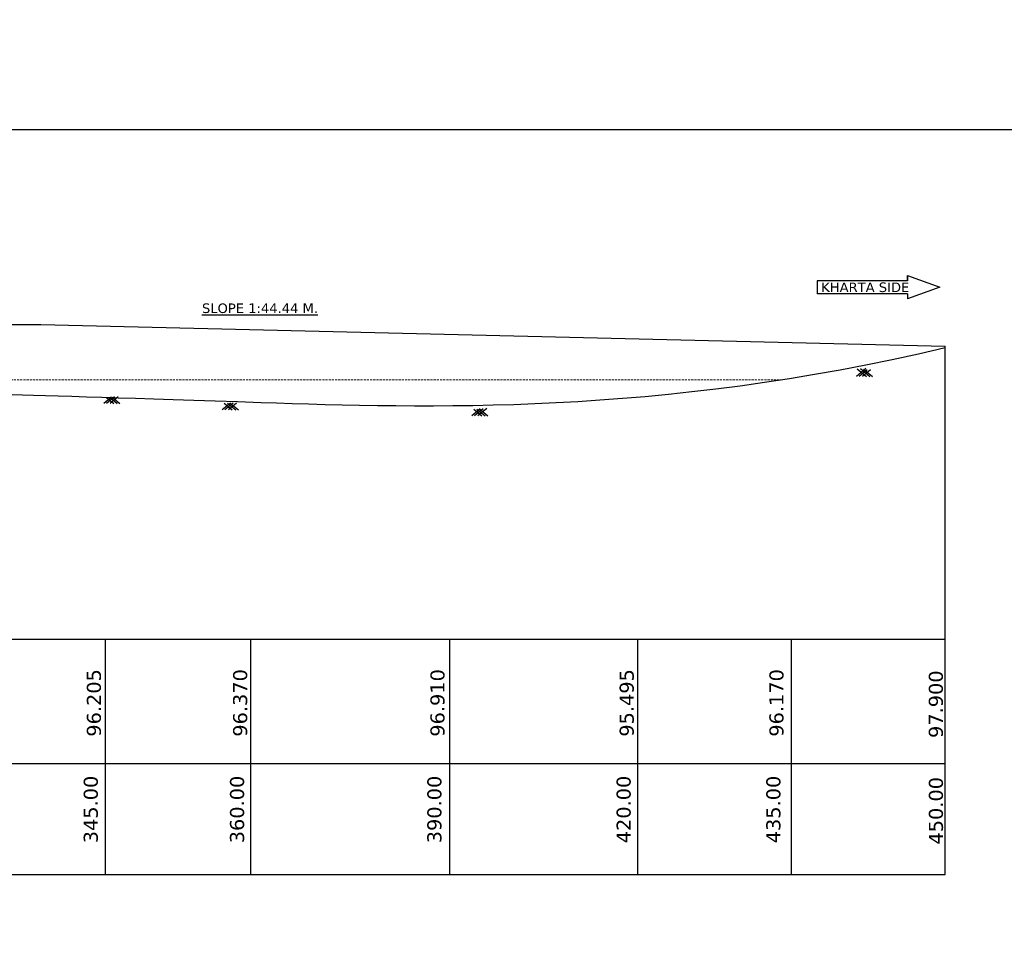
# Model space of a CAD drawing. Header units: metres. Extents: x 3149696 to 156839518, y -5539051 to 9997106.
# Tile 18 of 19: x 150119779 to 151513003, y 2713277 to 4008755. Entities that reach past the tile are written whole.
import ezdxf

# ---------------------------------------------------------------- set-up
doc = ezdxf.new("R2010")
doc.units = ezdxf.units.M
doc.header["$MEASUREMENT"] = 0
doc.linetypes.add('DASHED', pattern=[0.75, 0.5, -0.25])
doc.layers.add('cl', color=1, linetype='Continuous', lineweight=9)
doc.layers.add('TEX', color=6, linetype='Continuous')
doc.styles.get("Standard").update_dxf_attribs({"font": 'verdana.ttf', "height": 3500})

msp = doc.modelspace()

# ---------------------------------------------------------------- linework, layer by layer
for p, q in [((151376061.5, 3639428), (151376061.5, 3646691.8)), ((151376061.5, 3646691.8), (151376061.5, 3639428)), ((151376061.5, 3646691.8), (151421779.7, 3630514.2)), ((151421779.7, 3630514.2), (151376061.5, 3613691.2)), ((151376061.5, 3620988.1), (151376061.5, 3613691.2)), ((150241135.6, 2799542.7), (150241135.6, 3132226.5)), ((150241135.6, 2799542.7), (150241135.6, 3132226.5)), ((150446747.2, 2799542.7), (150446747.2, 3132226.5)), ((150446747.2, 2799542.7), (150446747.2, 3132226.5)), ((150728198.8, 2799542.7), (150728198.8, 3132226.5)), ((150994371, 2799542.7), (150994371, 3132226.5)), ((151211764.4, 2799542.7), (151211764.4, 3132226.5)), ((151211764.4, 2799542.7), (151211764.4, 3132226.5)), ((151429535.5, 2799542.7), (151429535.5, 3132226.5)), ((151429535.5, 2799542.7), (151429535.5, 3132226.5)), ((150241135.6, 2799542.7), (150241135.6, 2836835.9)), ((150241135.6, 2799542.7), (150241135.6, 2836835.9)), ((150241135.6, 2799542.7), (150241135.6, 2836835.9)), ((150446747.2, 2799542.7), (150446747.2, 2836835.9)), ((150446747.2, 2799542.7), (150446747.2, 2836835.9)), ((150446747.2, 2799542.7), (150446747.2, 2836835.9)), ((151429535.5, 2799542.7), (151429535.5, 2836835.9)), ((151429535.5, 2799542.7), (151429535.5, 2836835.9)), ((151429535.5, 2799542.7), (151429535.5, 2836835.9)), ((147369920.9, 2799542.7), (151063581.9, 2799542.7)), ((151063581.9, 2799542.7), (151429535.5, 2799542.7))]:
    msp.add_line(p, q)
at = {"color": 7}
for p, q in [((151317086.2, 3515031.5), (151303799.3, 3503818.3)), ((151304765.7, 3514828.4), (151317811.9, 3503818.3)), ((151318870.9, 3513410.4), (151307505, 3503818.3)), ((151309559.5, 3515013.9), (151322825.6, 3503818.3)), ((151323884.7, 3513410.4), (151312518.7, 3503818.3)), ((151313962.3, 3514425.6), (151326531.3, 3503818.3)), ((150249786.5, 3474831), (150238858.8, 3465608.8)), ((150253858.9, 3475140.4), (150242564.5, 3465608.8)), ((150242760.1, 3474141.9), (150252871.4, 3465608.8)), ((150247253.5, 3474581.1), (150257885.1, 3465608.8)), ((150259117.6, 3475347.2), (150247578.2, 3465608.8)), ((150250571, 3474908.6), (150261590.8, 3465608.8)), ((150418032.8, 3466293.9), (150406500.8, 3456561.8)), ((150409147.4, 3466153.9), (150420513.4, 3456561.8)), ((150421754.9, 3466307.9), (150410206.5, 3456561.8)), ((150414009.7, 3466281.6), (150425527.1, 3456561.8)), ((150426795.4, 3466330.5), (150415220.2, 3456561.8)), ((150417702.1, 3466292.8), (150429232.8, 3456561.8)), ((150771461.3, 3458136.7), (150759510.8, 3448051.3)), ((150762157.4, 3457643.4), (150773523.4, 3448051.3)), ((150775391.4, 3458326.1), (150763216.5, 3448051.3)), ((150766862, 3457904.2), (150778537.1, 3448051.3)), ((150780690.8, 3458567.1), (150768230.2, 3448051.3)), ((150770357.1, 3458081.9), (150782242.8, 3448051.3)), ((147369920.9, 3132226.5), (151063581.9, 3132226.5)), ((151063581.9, 3132226.5), (151429535.5, 3132226.5)), ((147369920.9, 2956579.8), (151063581.9, 2956579.8)), ((151025571.4, 2956579.8), (151429535.5, 2956579.8))]:
    msp.add_line(p, q, dxfattribs=at)
msp.add_open_spline([(150002616.2, 3481054.1), (150002616.2, 3481054.1), (150156447.1, 3478350), (151023500.5, 3448167.5), (151429535.5, 3544874)], degree=3, knots=[0, 0, 0, 0, 67346.967579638, 109528.862384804, 109528.862384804, 109528.862384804, 109528.862384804], dxfattribs=at)
at = {"layer": 'cl', "color": 7, "linetype": 'DASHED', "lineweight": 18, "ltscale": 6000}
msp.add_line((149621014.1, 3499351.1), (151200597.5, 3499351.1), dxfattribs=at)
at = {"layer": 'TEX', "color": 1}
for p, q in [((151376061.5, 3639428), (151248107, 3639428)), ((151248107, 3639428), (151248107, 3620988.1)), ((151376061.5, 3620988.1), (151248107, 3620988.1)), ((149949992.9, 3577531), (150149642, 3577531)), ((150149642, 3577531), (151429535.5, 3546710)), ((151429535.5, 3132226.5), (151429535.5, 3546710))]:
    msp.add_line(p, q, dxfattribs=at)
msp.add_lwpolyline([(152335228, 251640.5), (145797646, 251640.5), (145797646, 3853393.5), (152335228, 3853393.5)], close=True, dxfattribs=at)
at = {"layer": 'TEX', "color": 3}
msp.add_circle((149071440, 2229027.5), 7768078.3, dxfattribs=at)

# ---------------------------------------------------------------- texts
msp.add_text('%%USLOPE 1:44.44 M.', height=13500).set_placement((150377690.8, 3593748.2))
at = {"insert": (151253913.1, 3636889.9), "char_height": 13500, "width": 219801.264, "attachment_point": 1}
msp.add_mtext('\\pxi-2,l2;KHARTA SIDE', dxfattribs=at)
at = {"color": 7, "char_height": 19920, "width": 114844.499, "attachment_point": 1, "rotation": 90}
for s, insert in [('96.205', (150214762.2, 2994274.4)), ('96.370', (150421736.2, 2994274.4)), ('345.00', (150210379.9, 2843475.9)), ('360.00', (150417353.9, 2843475.9))]:
    msp.add_mtext(s, dxfattribs=dict(at, insert=insert))
at = {"char_height": 19920, "width": 114844.499, "attachment_point": 1, "rotation": 90}
for s, insert in [('96.910', (150700946.7, 2994274.4)), ('95.495', (150968731.7, 2994274.4)), ('96.170', (151180598.7, 2994274.4)), ('97.900', (151406140.2, 2992450.4)), ('390.00', (150696564.4, 2843475.9)), ('420.00', (150964349.4, 2843475.9)), ('435.00', (151176216.4, 2843475.9)), ('450.00', (151406219.4, 2841651.9))]:
    msp.add_mtext(s, dxfattribs=dict(at, insert=insert))

doc.saveas('drawing.dxf')
